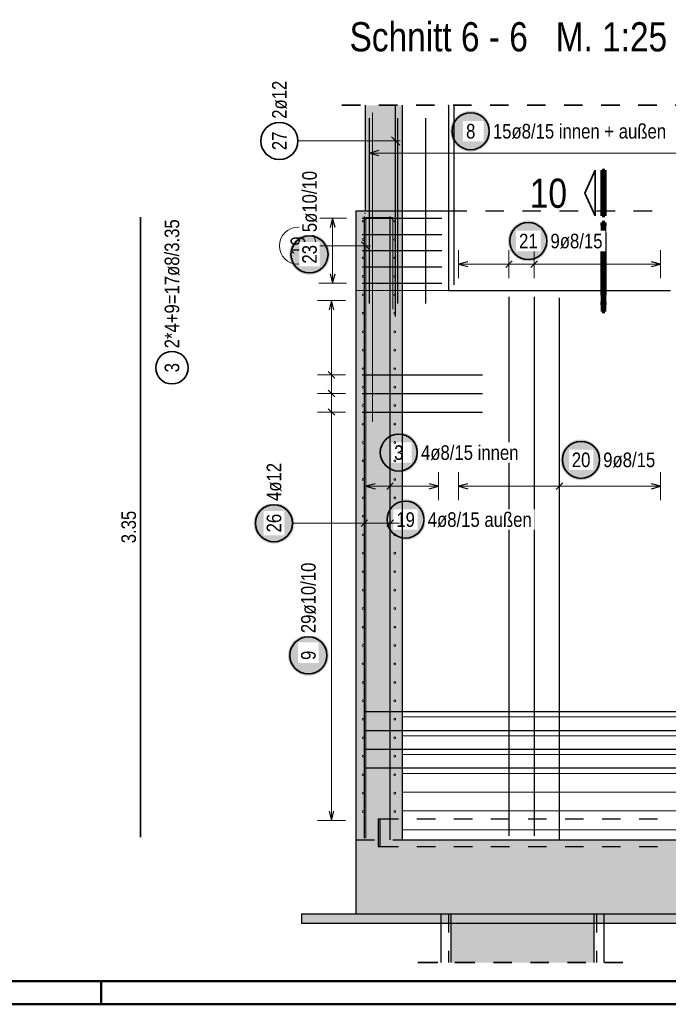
# Model space of a CAD drawing. Header units: millimetres. Extents: x -4 to 30.7, y -2.9 to 30.7.
# Tile 21 of 39: x 10.3 to 13.8, y 0 to 5.3. Entities that reach past the tile are written whole.
import ezdxf

# ---------------------------------------------------------------- set-up
doc = ezdxf.new("R2010")
doc.units = ezdxf.units.MM
doc.linetypes.add('HIDDEN', pattern=[0.375, 0.25, -0.125])
for name, color, linetype, lineweight in [('Achsen', 7, 'Continuous', 20), ('Geschnittene Kanten', 7, 'Continuous', 20), ('nplo Bewehrung', 7, 'Continuous', 20), ('Schraffuren', 7, 'Continuous', 20)]:
    doc.layers.add(name, color=color, linetype=linetype, lineweight=lineweight)
doc.styles.add('Arial Narrow', font='ARIALN.TTF')
doc.linetypes.add('STRAKON_Linetype_13', pattern='A,15,[130,ltypeshp.shx,S=1.875,R=-30,X=0,Y=0],-1.875,[130,ltypeshp.shx,S=1.875,R=-30,X=0,Y=0]', length=16.875)

msp = doc.modelspace()

# ---------------------------------------------------------------- hatches: boundary and pattern name
at = {"lineweight": 25, "true_color": 0xffffff}
for points in [[(12.830328, 4.718309), (12.830261, 4.722148), (12.83006, 4.725982), (12.829725, 4.729807), (12.829257, 4.733618), (12.828657, 4.73741), (12.827924, 4.741179), (12.82706, 4.744921), (12.826067, 4.748629), (12.824944, 4.752301), (12.823694, 4.755931), (12.822318, 4.759516), (12.820818, 4.76305), (12.819195, 4.76653), (12.817452, 4.769951), (12.815591, 4.773309), (12.813613, 4.7766), (12.811522, 4.77982), (12.80932, 4.782966), (12.807009, 4.786032), (12.804593, 4.789016), (12.802074, 4.791914), (12.799455, 4.794722), (12.79674, 4.797437), (12.793932, 4.800055), (12.791034, 4.802574), (12.788051, 4.80499), (12.784984, 4.807301), (12.781839, 4.809503), (12.778619, 4.811594), (12.775328, 4.813572), (12.77197, 4.815433), (12.768549, 4.817176), (12.765069, 4.818799), (12.761535, 4.820299), (12.75795, 4.821675), (12.75432, 4.822925), (12.750648, 4.824048), (12.746939, 4.825042), (12.743198, 4.825905), (12.739429, 4.826638), (12.735637, 4.827239), (12.731826, 4.827707), (12.728001, 4.828041), (12.724167, 4.828242), (12.720328, 4.828309), (12.716489, 4.828242), (12.712655, 4.828041), (12.70883, 4.827707), (12.705019, 4.827239), (12.701227, 4.826638), (12.697458, 4.825905), (12.693716, 4.825042), (12.690008, 4.824048), (12.686336, 4.822925), (12.682706, 4.821675), (12.679121, 4.820299), (12.675587, 4.818799), (12.672107, 4.817176), (12.668686, 4.815433), (12.665328, 4.813572), (12.662037, 4.811594), (12.658817, 4.809503), (12.655671, 4.807301), (12.652605, 4.80499), (12.649621, 4.802574), (12.646723, 4.800055), (12.643915, 4.797437), (12.6412, 4.794722), (12.638582, 4.791914), (12.636063, 4.789016), (12.633647, 4.786032), (12.631336, 4.782966), (12.629134, 4.77982), (12.627043, 4.7766), (12.625065, 4.773309), (12.623204, 4.769951), (12.62146, 4.76653), (12.619838, 4.76305), (12.618338, 4.759516), (12.616962, 4.755931), (12.615712, 4.752301), (12.614589, 4.748629), (12.613595, 4.744921), (12.612732, 4.741179), (12.611999, 4.73741), (12.611398, 4.733618), (12.61093, 4.729807), (12.610596, 4.725982), (12.610395, 4.722148), (12.610328, 4.718309), (12.610395, 4.71447), (12.610596, 4.710636), (12.61093, 4.706811), (12.611398, 4.703), (12.611999, 4.699208), (12.612732, 4.695439), (12.613595, 4.691698), (12.614589, 4.687989), (12.615712, 4.684317), (12.616962, 4.680687), (12.618338, 4.677102), (12.619838, 4.673568), (12.62146, 4.670088), (12.623204, 4.666667), (12.625065, 4.663309), (12.627043, 4.660018), (12.629134, 4.656798), (12.631336, 4.653653), (12.633647, 4.650586), (12.636063, 4.647603), (12.638582, 4.644705), (12.6412, 4.641897), (12.643915, 4.639182), (12.646723, 4.636563), (12.649621, 4.634044), (12.652605, 4.631628), (12.655671, 4.629317), (12.658817, 4.627115), (12.662037, 4.625024), (12.665328, 4.623046), (12.668686, 4.621185), (12.672107, 4.619442), (12.675587, 4.617819), (12.679121, 4.616319), (12.682706, 4.614943), (12.686336, 4.613693), (12.690008, 4.61257), (12.693716, 4.611577), (12.697458, 4.610713), (12.701227, 4.60998), (12.705019, 4.60938), (12.70883, 4.608912), (12.712655, 4.608577), (12.716489, 4.608376), (12.720328, 4.608309), (12.724167, 4.608376), (12.728001, 4.608577), (12.731826, 4.608912), (12.735637, 4.60938), (12.739429, 4.60998), (12.743198, 4.610713), (12.746939, 4.611577), (12.750648, 4.61257), (12.75432, 4.613693), (12.75795, 4.614943), (12.761535, 4.616319), (12.765069, 4.617819), (12.768549, 4.619442), (12.77197, 4.621185), (12.775328, 4.623046), (12.778619, 4.625024), (12.781839, 4.627115), (12.784984, 4.629317), (12.788051, 4.631628), (12.791034, 4.634044), (12.793932, 4.636563), (12.79674, 4.639182), (12.799455, 4.641897), (12.802074, 4.644705), (12.804593, 4.647603), (12.807009, 4.650586), (12.80932, 4.653653), (12.811522, 4.656798), (12.813613, 4.660018), (12.815591, 4.663309), (12.817452, 4.666667), (12.819195, 4.670088), (12.820818, 4.673568), (12.822318, 4.677102), (12.823694, 4.680687), (12.824944, 4.684317), (12.826067, 4.687989), (12.82706, 4.691698), (12.827924, 4.695439), (12.828657, 4.699208), (12.829257, 4.703), (12.829725, 4.706811), (12.83006, 4.710636)], [(13.1413, 4.125), (13.141233, 4.128839), (13.141032, 4.132673), (13.140697, 4.136498), (13.140229, 4.140309), (13.139628, 4.144101), (13.138896, 4.14787), (13.138032, 4.151611), (13.137038, 4.15532), (13.135916, 4.158992), (13.134666, 4.162622), (13.13329, 4.166207), (13.13179, 4.169741), (13.130167, 4.173221), (13.128424, 4.176642), (13.126562, 4.18), (13.124585, 4.183291), (13.122494, 4.186511), (13.120291, 4.189656), (13.117981, 4.192723), (13.115565, 4.195707), (13.113046, 4.198604), (13.110427, 4.201412), (13.107712, 4.204127), (13.104904, 4.206746), (13.102006, 4.209265), (13.099022, 4.211681), (13.095956, 4.213992), (13.092811, 4.216194), (13.089591, 4.218285), (13.0863, 4.220263), (13.082941, 4.222124), (13.07952, 4.223867), (13.076041, 4.22549), (13.072506, 4.22699), (13.068922, 4.228366), (13.065291, 4.229616), (13.06162, 4.230739), (13.057911, 4.231733), (13.05417, 4.232596), (13.050401, 4.233329), (13.046609, 4.233929), (13.042798, 4.234397), (13.038973, 4.234732), (13.035139, 4.234933), (13.0313, 4.235), (13.027461, 4.234933), (13.023626, 4.234732), (13.019801, 4.234397), (13.015991, 4.233929), (13.012198, 4.233329), (13.008429, 4.232596), (13.004688, 4.231733), (13.00098, 4.230739), (12.997308, 4.229616), (12.993677, 4.228366), (12.990093, 4.22699), (12.986559, 4.22549), (12.983079, 4.223867), (12.979658, 4.222124), (12.9763, 4.220263), (12.973008, 4.218285), (12.969788, 4.216194), (12.966643, 4.213992), (12.963577, 4.211681), (12.960593, 4.209265), (12.957695, 4.206746), (12.954887, 4.204127), (12.952172, 4.201412), (12.949554, 4.198604), (12.947035, 4.195707), (12.944618, 4.192723), (12.942308, 4.189656), (12.940105, 4.186511), (12.938014, 4.183291), (12.936037, 4.18), (12.934175, 4.176642), (12.932432, 4.173221), (12.93081, 4.169741), (12.929309, 4.166207), (12.927933, 4.162622), (12.926683, 4.158992), (12.925561, 4.15532), (12.924567, 4.151611), (12.923703, 4.14787), (12.922971, 4.144101), (12.92237, 4.140309), (12.921902, 4.136498), (12.921568, 4.132673), (12.921367, 4.128839), (12.9213, 4.125), (12.921367, 4.121161), (12.921568, 4.117327), (12.921902, 4.113502), (12.92237, 4.109691), (12.922971, 4.105899), (12.923703, 4.10213), (12.924567, 4.098389), (12.925561, 4.09468), (12.926683, 4.091008), (12.927933, 4.087378), (12.929309, 4.083793), (12.93081, 4.080259), (12.932432, 4.076779), (12.934175, 4.073358), (12.936037, 4.07), (12.938014, 4.066709), (12.940105, 4.063489), (12.942308, 4.060344), (12.944618, 4.057277), (12.947035, 4.054293), (12.949554, 4.051396), (12.952172, 4.048588), (12.954887, 4.045873), (12.957695, 4.043254), (12.960593, 4.040735), (12.963577, 4.038319), (12.966643, 4.036008), (12.969788, 4.033806), (12.973008, 4.031715), (12.9763, 4.029737), (12.979658, 4.027876), (12.983079, 4.026133), (12.986559, 4.02451), (12.990093, 4.02301), (12.993677, 4.021634), (12.997308, 4.020384), (13.00098, 4.019261), (13.004688, 4.018267), (13.008429, 4.017404), (13.012198, 4.016671), (13.015991, 4.016071), (13.019801, 4.015603), (13.023626, 4.015268), (13.027461, 4.015067), (13.0313, 4.015), (13.035139, 4.015067), (13.038973, 4.015268), (13.042798, 4.015603), (13.046609, 4.016071), (13.050401, 4.016671), (13.05417, 4.017404), (13.057911, 4.018267), (13.06162, 4.019261), (13.065291, 4.020384), (13.068922, 4.021634), (13.072506, 4.02301), (13.076041, 4.02451), (13.07952, 4.026133), (13.082941, 4.027876), (13.0863, 4.029737), (13.089591, 4.031715), (13.092811, 4.033806), (13.095956, 4.036008), (13.099022, 4.038319), (13.102006, 4.040735), (13.104904, 4.043254), (13.107712, 4.045873), (13.110427, 4.048588), (13.113046, 4.051396), (13.115565, 4.054293), (13.117981, 4.057277), (13.120291, 4.060344), (13.122494, 4.063489), (13.124585, 4.066709), (13.126562, 4.07), (13.128424, 4.073358), (13.130167, 4.076779), (13.13179, 4.080259), (13.13329, 4.083793), (13.134666, 4.087378), (13.135916, 4.091008), (13.137038, 4.09468), (13.138032, 4.098389), (13.138896, 4.10213), (13.139628, 4.105899), (13.140229, 4.109691), (13.140697, 4.113502), (13.141032, 4.117327)], [(11.96, 4.052748), (11.959933, 4.056587), (11.959732, 4.060421), (11.959397, 4.064246), (11.958929, 4.068057), (11.958329, 4.071849), (11.957596, 4.075618), (11.956733, 4.079359), (11.955739, 4.083068), (11.954616, 4.08674), (11.953366, 4.09037), (11.95199, 4.093955), (11.95049, 4.097489), (11.948867, 4.100969), (11.947124, 4.10439), (11.945263, 4.107748), (11.943285, 4.111039), (11.941194, 4.114259), (11.938992, 4.117404), (11.936681, 4.120471), (11.934265, 4.123455), (11.931746, 4.126352), (11.929127, 4.12916), (11.926412, 4.131875), (11.923604, 4.134494), (11.920707, 4.137013), (11.917723, 4.139429), (11.914656, 4.14174), (11.911511, 4.143942), (11.908291, 4.146033), (11.905, 4.148011), (11.901642, 4.149872), (11.898221, 4.151615), (11.894741, 4.153238), (11.891207, 4.154738), (11.887622, 4.156114), (11.883992, 4.157364), (11.88032, 4.158487), (11.876611, 4.159481), (11.87287, 4.160344), (11.869101, 4.161077), (11.865309, 4.161677), (11.861498, 4.162145), (11.857673, 4.16248), (11.853839, 4.162681), (11.85, 4.162748), (11.846161, 4.162681), (11.842327, 4.16248), (11.838502, 4.162145), (11.834691, 4.161677), (11.830899, 4.161077), (11.82713, 4.160344), (11.823389, 4.159481), (11.81968, 4.158487), (11.816008, 4.157364), (11.812378, 4.156114), (11.808793, 4.154738), (11.805259, 4.153238), (11.801779, 4.151615), (11.798358, 4.149872), (11.795, 4.148011), (11.791709, 4.146033), (11.788489, 4.143942), (11.785344, 4.14174), (11.782277, 4.139429), (11.779293, 4.137013), (11.776396, 4.134494), (11.773588, 4.131875), (11.770873, 4.12916), (11.768254, 4.126352), (11.765735, 4.123455), (11.763319, 4.120471), (11.761008, 4.117404), (11.758806, 4.114259), (11.756715, 4.111039), (11.754737, 4.107748), (11.752876, 4.10439), (11.751133, 4.100969), (11.74951, 4.097489), (11.74801, 4.093955), (11.746634, 4.09037), (11.745384, 4.08674), (11.744261, 4.083068), (11.743267, 4.079359), (11.742404, 4.075618), (11.741671, 4.071849), (11.741071, 4.068057), (11.740603, 4.064246), (11.740268, 4.060421), (11.740067, 4.056587), (11.74, 4.052748), (11.740067, 4.048909), (11.740268, 4.045075), (11.740603, 4.04125), (11.741071, 4.037439), (11.741671, 4.033647), (11.742404, 4.029878), (11.743267, 4.026137), (11.744261, 4.022428), (11.745384, 4.018756), (11.746634, 4.015126), (11.74801, 4.011541), (11.74951, 4.008007), (11.751133, 4.004527), (11.752876, 4.001106), (11.754737, 3.997748), (11.756715, 3.994457), (11.758806, 3.991237), (11.761008, 3.988092), (11.763319, 3.985025), (11.765735, 3.982041), (11.768254, 3.979144), (11.770873, 3.976336), (11.773588, 3.973621), (11.776396, 3.971002), (11.779293, 3.968483), (11.782277, 3.966067), (11.785344, 3.963756), (11.788489, 3.961554), (11.791709, 3.959463), (11.795, 3.957485), (11.798358, 3.955624), (11.801779, 3.953881), (11.805259, 3.952258), (11.808793, 3.950758), (11.812378, 3.949382), (11.816008, 3.948132), (11.81968, 3.947009), (11.823389, 3.946015), (11.82713, 3.945152), (11.830899, 3.944419), (11.834691, 3.943819), (11.838502, 3.943351), (11.842327, 3.943016), (11.846161, 3.942815), (11.85, 3.942748), (11.853839, 3.942815), (11.857673, 3.943016), (11.861498, 3.943351), (11.865309, 3.943819), (11.869101, 3.944419), (11.87287, 3.945152), (11.876611, 3.946015), (11.88032, 3.947009), (11.883992, 3.948132), (11.887622, 3.949382), (11.891207, 3.950758), (11.894741, 3.952258), (11.898221, 3.953881), (11.901642, 3.955624), (11.905, 3.957485), (11.908291, 3.959463), (11.911511, 3.961554), (11.914656, 3.963756), (11.917723, 3.966067), (11.920707, 3.968483), (11.923604, 3.971002), (11.926412, 3.973621), (11.929127, 3.976336), (11.931746, 3.979144), (11.934265, 3.982041), (11.936681, 3.985025), (11.938992, 3.988092), (11.941194, 3.991237), (11.943285, 3.994457), (11.945263, 3.997748), (11.947124, 4.001106), (11.948867, 4.004527), (11.95049, 4.008007), (11.95199, 4.011541), (11.953366, 4.015126), (11.954616, 4.018756), (11.955739, 4.022428), (11.956733, 4.026137), (11.957596, 4.029878), (11.958329, 4.033647), (11.958929, 4.037439), (11.959397, 4.04125), (11.959732, 4.045075)], [(12.441999, 2.981687), (12.441932, 2.985526), (12.441731, 2.989361), (12.441397, 2.993186), (12.440929, 2.996996), (12.440328, 3.000789), (12.439595, 3.004558), (12.438732, 3.008299), (12.437738, 3.012008), (12.436615, 3.015679), (12.435365, 3.01931), (12.433989, 3.022894), (12.432489, 3.026428), (12.430866, 3.029908), (12.429123, 3.033329), (12.427262, 3.036687), (12.425284, 3.039979), (12.423193, 3.043199), (12.420991, 3.046344), (12.41868, 3.04941), (12.416264, 3.052394), (12.413745, 3.055292), (12.411127, 3.0581), (12.408412, 3.060815), (12.405604, 3.063433), (12.402706, 3.065952), (12.399722, 3.068369), (12.396656, 3.070679), (12.39351, 3.072882), (12.39029, 3.074973), (12.386999, 3.07695), (12.383641, 3.078812), (12.38022, 3.080555), (12.37674, 3.082177), (12.373206, 3.083678), (12.369621, 3.085054), (12.365991, 3.086304), (12.362319, 3.087426), (12.358611, 3.08842), (12.354869, 3.089284), (12.3511, 3.090016), (12.347308, 3.090617), (12.343497, 3.091085), (12.339672, 3.091419), (12.335838, 3.09162), (12.331999, 3.091687), (12.32816, 3.09162), (12.324326, 3.091419), (12.320501, 3.091085), (12.31669, 3.090617), (12.312898, 3.090016), (12.309129, 3.089284), (12.305388, 3.08842), (12.301679, 3.087426), (12.298007, 3.086304), (12.294377, 3.085054), (12.290792, 3.083678), (12.287258, 3.082177), (12.283778, 3.080555), (12.280357, 3.078812), (12.276999, 3.07695), (12.273708, 3.074973), (12.270488, 3.072882), (12.267343, 3.070679), (12.264276, 3.068369), (12.261293, 3.065952), (12.258395, 3.063433), (12.255587, 3.060815), (12.252872, 3.0581), (12.250253, 3.055292), (12.247734, 3.052394), (12.245318, 3.04941), (12.243007, 3.046344), (12.240805, 3.043199), (12.238714, 3.039979), (12.236736, 3.036687), (12.234875, 3.033329), (12.233132, 3.029908), (12.231509, 3.026428), (12.230009, 3.022894), (12.228633, 3.01931), (12.227383, 3.015679), (12.22626, 3.012008), (12.225267, 3.008299), (12.224403, 3.004558), (12.22367, 3.000789), (12.22307, 2.996996), (12.222602, 2.993186), (12.222267, 2.989361), (12.222066, 2.985526), (12.221999, 2.981687), (12.222066, 2.977848), (12.222267, 2.974014), (12.222602, 2.970189), (12.22307, 2.966378), (12.22367, 2.962586), (12.224403, 2.958817), (12.225267, 2.955076), (12.22626, 2.951367), (12.227383, 2.947696), (12.228633, 2.944065), (12.230009, 2.940481), (12.231509, 2.936946), (12.233132, 2.933467), (12.234875, 2.930046), (12.236736, 2.926687), (12.238714, 2.923396), (12.240805, 2.920176), (12.243007, 2.917031), (12.245318, 2.913965), (12.247734, 2.910981), (12.250253, 2.908083), (12.252872, 2.905275), (12.255587, 2.90256), (12.258395, 2.899941), (12.261293, 2.897423), (12.264276, 2.895006), (12.267343, 2.892696), (12.270488, 2.890493), (12.273708, 2.888402), (12.276999, 2.886425), (12.280357, 2.884563), (12.283778, 2.88282), (12.287258, 2.881197), (12.290792, 2.879697), (12.294377, 2.878321), (12.298007, 2.877071), (12.301679, 2.875949), (12.305388, 2.874955), (12.309129, 2.874091), (12.312898, 2.873359), (12.31669, 2.872758), (12.320501, 2.87229), (12.324326, 2.871955), (12.32816, 2.871754), (12.331999, 2.871687), (12.335838, 2.871754), (12.339672, 2.871955), (12.343497, 2.87229), (12.347308, 2.872758), (12.3511, 2.873359), (12.354869, 2.874091), (12.358611, 2.874955), (12.362319, 2.875949), (12.365991, 2.877071), (12.369621, 2.878321), (12.373206, 2.879697), (12.37674, 2.881197), (12.38022, 2.88282), (12.383641, 2.884563), (12.386999, 2.886425), (12.39029, 2.888402), (12.39351, 2.890493), (12.396656, 2.892696), (12.399722, 2.895006), (12.402706, 2.897423), (12.405604, 2.899941), (12.408412, 2.90256), (12.411127, 2.905275), (12.413745, 2.908083), (12.416264, 2.910981), (12.41868, 2.913965), (12.420991, 2.917031), (12.423193, 2.920176), (12.425284, 2.923396), (12.427262, 2.926687), (12.429123, 2.930046), (12.430866, 2.933467), (12.432489, 2.936946), (12.433989, 2.940481), (12.435365, 2.944065), (12.436615, 2.947696), (12.437738, 2.951367), (12.438732, 2.955076), (12.439595, 2.958817), (12.440328, 2.962586), (12.440929, 2.966378), (12.441397, 2.970189), (12.441731, 2.974014)], [(13.426047, 2.942338), (13.42598, 2.946177), (13.425779, 2.950012), (13.425444, 2.953837), (13.424976, 2.957647), (13.424376, 2.96144), (13.423643, 2.965209), (13.422779, 2.96895), (13.421785, 2.972658), (13.420663, 2.97633), (13.419413, 2.979961), (13.418037, 2.983545), (13.416537, 2.987079), (13.414914, 2.990559), (13.413171, 2.99398), (13.411309, 2.997338), (13.409332, 3.000629), (13.407241, 3.00385), (13.405039, 3.006995), (13.402728, 3.010061), (13.400312, 3.013045), (13.397793, 3.015943), (13.395174, 3.018751), (13.392459, 3.021466), (13.389651, 3.024084), (13.386753, 3.026603), (13.383769, 3.02902), (13.380703, 3.03133), (13.377558, 3.033533), (13.374338, 3.035624), (13.371047, 3.037601), (13.367689, 3.039463), (13.364267, 3.041206), (13.360788, 3.042828), (13.357253, 3.044329), (13.353669, 3.045705), (13.350039, 3.046955), (13.346367, 3.048077), (13.342658, 3.049071), (13.338917, 3.049935), (13.335148, 3.050667), (13.331356, 3.051268), (13.327545, 3.051736), (13.32372, 3.05207), (13.319886, 3.052271), (13.316047, 3.052338), (13.312208, 3.052271), (13.308373, 3.05207), (13.304549, 3.051736), (13.300738, 3.051268), (13.296945, 3.050667), (13.293176, 3.049935), (13.289435, 3.049071), (13.285727, 3.048077), (13.282055, 3.046955), (13.278424, 3.045705), (13.27484, 3.044329), (13.271306, 3.042828), (13.267826, 3.041206), (13.264405, 3.039463), (13.261047, 3.037601), (13.257756, 3.035624), (13.254535, 3.033533), (13.25139, 3.03133), (13.248324, 3.02902), (13.24534, 3.026603), (13.242442, 3.024084), (13.239634, 3.021466), (13.236919, 3.018751), (13.234301, 3.015943), (13.231782, 3.013045), (13.229365, 3.010061), (13.227055, 3.006995), (13.224853, 3.00385), (13.222761, 3.000629), (13.220784, 2.997338), (13.218922, 2.99398), (13.217179, 2.990559), (13.215557, 2.987079), (13.214056, 2.983545), (13.21268, 2.979961), (13.21143, 2.97633), (13.210308, 2.972658), (13.209314, 2.96895), (13.20845, 2.965209), (13.207718, 2.96144), (13.207117, 2.957647), (13.206649, 2.953837), (13.206315, 2.950012), (13.206114, 2.946177), (13.206047, 2.942338), (13.206114, 2.938499), (13.206315, 2.934665), (13.206649, 2.93084), (13.207117, 2.927029), (13.207718, 2.923237), (13.20845, 2.919468), (13.209314, 2.915727), (13.210308, 2.912018), (13.21143, 2.908347), (13.21268, 2.904716), (13.214056, 2.901132), (13.215557, 2.897597), (13.217179, 2.894118), (13.218922, 2.890697), (13.220784, 2.887338), (13.222761, 2.884047), (13.224853, 2.880827), (13.227055, 2.877682), (13.229365, 2.874616), (13.231782, 2.871632), (13.234301, 2.868734), (13.236919, 2.865926), (13.239634, 2.863211), (13.242442, 2.860592), (13.24534, 2.858073), (13.248324, 2.855657), (13.25139, 2.853347), (13.254535, 2.851144), (13.257756, 2.849053), (13.261047, 2.847076), (13.264405, 2.845214), (13.267826, 2.843471), (13.271306, 2.841848), (13.27484, 2.840348), (13.278424, 2.838972), (13.282055, 2.837722), (13.285727, 2.8366), (13.289435, 2.835606), (13.293176, 2.834742), (13.296945, 2.83401), (13.300738, 2.833409), (13.304549, 2.832941), (13.308373, 2.832606), (13.312208, 2.832405), (13.316047, 2.832338), (13.319886, 2.832405), (13.32372, 2.832606), (13.327545, 2.832941), (13.331356, 2.833409), (13.335148, 2.83401), (13.338917, 2.834742), (13.342658, 2.835606), (13.346367, 2.8366), (13.350039, 2.837722), (13.353669, 2.838972), (13.357253, 2.840348), (13.360788, 2.841848), (13.364267, 2.843471), (13.367689, 2.845214), (13.371047, 2.847076), (13.374338, 2.849053), (13.377558, 2.851144), (13.380703, 2.853347), (13.383769, 2.855657), (13.386753, 2.858073), (13.389651, 2.860592), (13.392459, 2.863211), (13.395174, 2.865926), (13.397793, 2.868734), (13.400312, 2.871632), (13.402728, 2.874616), (13.405039, 2.877682), (13.407241, 2.880827), (13.409332, 2.884047), (13.411309, 2.887338), (13.413171, 2.890697), (13.414914, 2.894118), (13.416537, 2.897597), (13.418037, 2.901132), (13.419413, 2.904716), (13.420663, 2.908347), (13.421785, 2.912018), (13.422779, 2.915727), (13.423643, 2.919468), (13.424376, 2.923237), (13.424976, 2.927029), (13.425444, 2.93084), (13.425779, 2.934665)], [(11.768047, 2.6), (11.76798, 2.603839), (11.767779, 2.607673), (11.767445, 2.611498), (11.766977, 2.615309), (11.766376, 2.619101), (11.765643, 2.62287), (11.76478, 2.626611), (11.763786, 2.63032), (11.762663, 2.633992), (11.761413, 2.637622), (11.760037, 2.641207), (11.758537, 2.644741), (11.756914, 2.648221), (11.755171, 2.651642), (11.75331, 2.655), (11.751332, 2.658291), (11.749241, 2.661511), (11.747039, 2.664656), (11.744728, 2.667723), (11.742312, 2.670707), (11.739793, 2.673604), (11.737174, 2.676412), (11.73446, 2.679127), (11.731651, 2.681746), (11.728754, 2.684265), (11.72577, 2.686681), (11.722703, 2.688992), (11.719558, 2.691194), (11.716338, 2.693285), (11.713047, 2.695263), (11.709689, 2.697124), (11.706268, 2.698867), (11.702788, 2.70049), (11.699254, 2.70199), (11.695669, 2.703366), (11.692039, 2.704616), (11.688367, 2.705739), (11.684659, 2.706733), (11.680917, 2.707596), (11.677148, 2.708329), (11.673356, 2.708929), (11.669545, 2.709397), (11.66572, 2.709732), (11.661886, 2.709933), (11.658047, 2.71), (11.654208, 2.709933), (11.650374, 2.709732), (11.646549, 2.709397), (11.642738, 2.708929), (11.638946, 2.708329), (11.635177, 2.707596), (11.631436, 2.706733), (11.627727, 2.705739), (11.624055, 2.704616), (11.620425, 2.703366), (11.61684, 2.70199), (11.613306, 2.70049), (11.609826, 2.698867), (11.606405, 2.697124), (11.603047, 2.695263), (11.599756, 2.693285), (11.596536, 2.691194), (11.593391, 2.688992), (11.590324, 2.686681), (11.58734, 2.684265), (11.584443, 2.681746), (11.581635, 2.679127), (11.57892, 2.676412), (11.576301, 2.673604), (11.573782, 2.670707), (11.571366, 2.667723), (11.569055, 2.664656), (11.566853, 2.661511), (11.564762, 2.658291), (11.562784, 2.655), (11.560923, 2.651642), (11.55918, 2.648221), (11.557557, 2.644741), (11.556057, 2.641207), (11.554681, 2.637622), (11.553431, 2.633992), (11.552308, 2.63032), (11.551315, 2.626611), (11.550451, 2.62287), (11.549718, 2.619101), (11.549118, 2.615309), (11.54865, 2.611498), (11.548315, 2.607673), (11.548114, 2.603839), (11.548047, 2.6), (11.548114, 2.596161), (11.548315, 2.592327), (11.54865, 2.588502), (11.549118, 2.584691), (11.549718, 2.580899), (11.550451, 2.57713), (11.551315, 2.573389), (11.552308, 2.56968), (11.553431, 2.566008), (11.554681, 2.562378), (11.556057, 2.558793), (11.557557, 2.555259), (11.55918, 2.551779), (11.560923, 2.548358), (11.562784, 2.545), (11.564762, 2.541709), (11.566853, 2.538489), (11.569055, 2.535344), (11.571366, 2.532277), (11.573782, 2.529293), (11.576301, 2.526396), (11.57892, 2.523588), (11.581635, 2.520873), (11.584443, 2.518254), (11.58734, 2.515735), (11.590324, 2.513319), (11.593391, 2.511008), (11.596536, 2.508806), (11.599756, 2.506715), (11.603047, 2.504737), (11.606405, 2.502876), (11.609826, 2.501133), (11.613306, 2.49951), (11.61684, 2.49801), (11.620425, 2.496634), (11.624055, 2.495384), (11.627727, 2.494261), (11.631436, 2.493267), (11.635177, 2.492404), (11.638946, 2.491671), (11.642738, 2.491071), (11.646549, 2.490603), (11.650374, 2.490268), (11.654208, 2.490067), (11.658047, 2.49), (11.661886, 2.490067), (11.66572, 2.490268), (11.669545, 2.490603), (11.673356, 2.491071), (11.677148, 2.491671), (11.680917, 2.492404), (11.684659, 2.493267), (11.688367, 2.494261), (11.692039, 2.495384), (11.695669, 2.496634), (11.699254, 2.49801), (11.702788, 2.49951), (11.706268, 2.501133), (11.709689, 2.502876), (11.713047, 2.504737), (11.716338, 2.506715), (11.719558, 2.508806), (11.722703, 2.511008), (11.72577, 2.513319), (11.728754, 2.515735), (11.731651, 2.518254), (11.73446, 2.520873), (11.737174, 2.523588), (11.739793, 2.526396), (11.742312, 2.529293), (11.744728, 2.532277), (11.747039, 2.535344), (11.749241, 2.538489), (11.751332, 2.541709), (11.75331, 2.545), (11.755171, 2.548358), (11.756914, 2.551779), (11.758537, 2.555259), (11.760037, 2.558793), (11.761413, 2.562378), (11.762663, 2.566008), (11.763786, 2.56968), (11.76478, 2.573389), (11.765643, 2.57713), (11.766376, 2.580899), (11.766977, 2.584691), (11.767445, 2.588502), (11.767779, 2.592327)], [(11.953832, 1.885749), (11.953765, 1.889588), (11.953564, 1.893422), (11.953229, 1.897247), (11.952761, 1.901058), (11.952161, 1.904851), (11.951428, 1.90862), (11.950565, 1.912361), (11.949571, 1.916069), (11.948448, 1.919741), (11.947198, 1.923371), (11.945822, 1.926956), (11.944322, 1.93049), (11.942699, 1.93397), (11.940956, 1.937391), (11.939095, 1.940749), (11.937117, 1.94404), (11.935026, 1.94726), (11.932824, 1.950406), (11.930513, 1.953472), (11.928097, 1.956456), (11.925578, 1.959354), (11.922959, 1.962162), (11.920244, 1.964877), (11.917436, 1.967495), (11.914539, 1.970014), (11.911555, 1.97243), (11.908488, 1.974741), (11.905343, 1.976943), (11.902123, 1.979035), (11.898832, 1.981012), (11.895474, 1.982873), (11.892053, 1.984617), (11.888573, 1.986239), (11.885039, 1.987739), (11.881454, 1.989115), (11.877824, 1.990365), (11.874152, 1.991488), (11.870443, 1.992482), (11.866702, 1.993345), (11.862933, 1.994078), (11.859141, 1.994679), (11.85533, 1.995147), (11.851505, 1.995481), (11.847671, 1.995682), (11.843832, 1.995749), (11.839993, 1.995682), (11.836159, 1.995481), (11.832334, 1.995147), (11.828523, 1.994679), (11.824731, 1.994078), (11.820962, 1.993345), (11.817221, 1.992482), (11.813512, 1.991488), (11.80984, 1.990365), (11.80621, 1.989115), (11.802625, 1.987739), (11.799091, 1.986239), (11.795611, 1.984617), (11.79219, 1.982873), (11.788832, 1.981012), (11.785541, 1.979035), (11.782321, 1.976943), (11.779176, 1.974741), (11.776109, 1.97243), (11.773125, 1.970014), (11.770228, 1.967495), (11.76742, 1.964877), (11.764705, 1.962162), (11.762086, 1.959354), (11.759567, 1.956456), (11.757151, 1.953472), (11.75484, 1.950406), (11.752638, 1.94726), (11.750547, 1.94404), (11.748569, 1.940749), (11.746708, 1.937391), (11.744965, 1.93397), (11.743342, 1.93049), (11.741842, 1.926956), (11.740466, 1.923371), (11.739216, 1.919741), (11.738093, 1.916069), (11.737099, 1.912361), (11.736236, 1.90862), (11.735503, 1.904851), (11.734902, 1.901058), (11.734435, 1.897247), (11.7341, 1.893422), (11.733899, 1.889588), (11.733832, 1.885749), (11.733899, 1.88191), (11.7341, 1.878076), (11.734435, 1.874251), (11.734902, 1.87044), (11.735503, 1.866648), (11.736236, 1.862879), (11.737099, 1.859138), (11.738093, 1.855429), (11.739216, 1.851757), (11.740466, 1.848127), (11.741842, 1.844543), (11.743342, 1.841008), (11.744965, 1.837528), (11.746708, 1.834107), (11.748569, 1.830749), (11.750547, 1.827458), (11.752638, 1.824238), (11.75484, 1.821093), (11.757151, 1.818026), (11.759567, 1.815043), (11.762086, 1.812145), (11.764705, 1.809337), (11.76742, 1.806622), (11.770228, 1.804003), (11.773125, 1.801484), (11.776109, 1.799068), (11.779176, 1.796757), (11.782321, 1.794555), (11.785541, 1.792464), (11.788832, 1.790486), (11.79219, 1.788625), (11.795611, 1.786882), (11.799091, 1.785259), (11.802625, 1.783759), (11.80621, 1.782383), (11.80984, 1.781133), (11.813512, 1.78001), (11.817221, 1.779017), (11.820962, 1.778153), (11.824731, 1.77742), (11.828523, 1.77682), (11.832334, 1.776352), (11.836159, 1.776017), (11.839993, 1.775816), (11.843832, 1.775749), (11.847671, 1.775816), (11.851505, 1.776017), (11.85533, 1.776352), (11.859141, 1.77682), (11.862933, 1.77742), (11.866702, 1.778153), (11.870443, 1.779017), (11.874152, 1.78001), (11.877824, 1.781133), (11.881454, 1.782383), (11.885039, 1.783759), (11.888573, 1.785259), (11.892053, 1.786882), (11.895474, 1.788625), (11.898832, 1.790486), (11.902123, 1.792464), (11.905343, 1.794555), (11.908488, 1.796757), (11.911555, 1.799068), (11.914539, 1.801484), (11.917436, 1.804003), (11.920244, 1.806622), (11.922959, 1.809337), (11.925578, 1.812145), (11.928097, 1.815043), (11.930513, 1.818026), (11.932824, 1.821093), (11.935026, 1.824238), (11.937117, 1.827458), (11.939095, 1.830749), (11.940956, 1.834107), (11.942699, 1.837528), (11.944322, 1.841008), (11.945822, 1.844543), (11.947198, 1.848127), (11.948448, 1.851757), (11.949571, 1.855429), (11.950565, 1.859138), (11.951428, 1.862879), (11.952161, 1.866648), (11.952761, 1.87044), (11.953229, 1.874251), (11.953564, 1.878076)]]:
    msp.add_hatch(color=7, dxfattribs=at).paths.add_polyline_path(points)
at = {"lineweight": 25, "true_color": 0xcef2bf}
for points in [[(12.35008, 0.888135), (12.35008, 4.288135), (12.10008, 4.288135), (12.10008, 0.888135)], [(12.100079, 0.488135), (16.975084, 0.488135), (16.975084, 0.888135), (12.10008, 0.888135)]]:
    msp.add_hatch(color=254, dxfattribs=at).paths.add_polyline_path(points)
at = {"lineweight": 0, "true_color": 0xffffff}
msp.add_hatch(color=7, dxfattribs=at).paths.add_polyline_path([(12.478469, 2.619458), (12.478402, 2.623297), (12.478201, 2.627132), (12.477866, 2.630957), (12.477398, 2.634768), (12.476798, 2.63856), (12.476065, 2.642329), (12.475201, 2.64607), (12.474207, 2.649779), (12.473085, 2.65345), (12.471835, 2.657081), (12.470459, 2.660665), (12.468959, 2.6642), (12.467336, 2.667679), (12.465593, 2.6711), (12.463731, 2.674458), (12.461754, 2.67775), (12.459663, 2.68097), (12.457461, 2.684115), (12.45515, 2.687181), (12.452734, 2.690165), (12.450215, 2.693063), (12.447596, 2.695871), (12.444881, 2.698586), (12.442073, 2.701204), (12.439175, 2.703723), (12.436191, 2.70614), (12.433125, 2.70845), (12.42998, 2.710653), (12.42676, 2.712744), (12.423469, 2.714721), (12.420111, 2.716583), (12.416689, 2.718326), (12.41321, 2.719948), (12.409675, 2.721449), (12.406091, 2.722825), (12.402461, 2.724075), (12.398789, 2.725197), (12.39508, 2.726191), (12.391339, 2.727055), (12.38757, 2.727787), (12.383778, 2.728388), (12.379967, 2.728856), (12.376142, 2.729191), (12.372308, 2.729391), (12.368469, 2.729458), (12.36463, 2.729391), (12.360795, 2.729191), (12.356971, 2.728856), (12.35316, 2.728388), (12.349367, 2.727787), (12.345598, 2.727055), (12.341857, 2.726191), (12.338149, 2.725197), (12.334477, 2.724075), (12.330846, 2.722825), (12.327262, 2.721449), (12.323728, 2.719948), (12.320248, 2.718326), (12.316827, 2.716583), (12.313469, 2.714721), (12.310178, 2.712744), (12.306957, 2.710653), (12.303812, 2.70845), (12.300746, 2.70614), (12.297762, 2.703723), (12.294864, 2.701204), (12.292056, 2.698586), (12.289341, 2.695871), (12.286723, 2.693063), (12.284204, 2.690165), (12.281787, 2.687181), (12.279477, 2.684115), (12.277275, 2.68097), (12.275183, 2.67775), (12.273206, 2.674458), (12.271344, 2.6711), (12.269601, 2.667679), (12.267979, 2.6642), (12.266478, 2.660665), (12.265102, 2.657081), (12.263852, 2.65345), (12.26273, 2.649779), (12.261736, 2.64607), (12.260872, 2.642329), (12.26014, 2.63856), (12.259539, 2.634768), (12.259071, 2.630957), (12.258737, 2.627132), (12.258536, 2.623297), (12.258469, 2.619458), (12.258536, 2.61562), (12.258737, 2.611785), (12.259071, 2.60796), (12.259539, 2.604149), (12.26014, 2.600357), (12.260872, 2.596588), (12.261736, 2.592847), (12.26273, 2.589138), (12.263852, 2.585467), (12.265102, 2.581836), (12.266478, 2.578252), (12.267979, 2.574717), (12.269601, 2.571238), (12.271344, 2.567817), (12.273206, 2.564458), (12.275183, 2.561167), (12.277275, 2.557947), (12.279477, 2.554802), (12.281787, 2.551736), (12.284204, 2.548752), (12.286723, 2.545854), (12.289341, 2.543046), (12.292056, 2.540331), (12.294864, 2.537713), (12.297762, 2.535194), (12.300746, 2.532777), (12.303812, 2.530467), (12.306957, 2.528264), (12.310178, 2.526173), (12.313469, 2.524196), (12.316827, 2.522334), (12.320248, 2.520591), (12.323728, 2.518968), (12.327262, 2.517468), (12.330846, 2.516092), (12.334477, 2.514842), (12.338149, 2.51372), (12.341857, 2.512726), (12.345598, 2.511862), (12.349367, 2.51113), (12.35316, 2.510529), (12.356971, 2.510061), (12.360795, 2.509726), (12.36463, 2.509526), (12.368469, 2.509458), (12.372308, 2.509526), (12.376142, 2.509726), (12.379967, 2.510061), (12.383778, 2.510529), (12.38757, 2.51113), (12.391339, 2.511862), (12.39508, 2.512726), (12.398789, 2.51372), (12.402461, 2.514842), (12.406091, 2.516092), (12.409675, 2.517468), (12.41321, 2.518968), (12.416689, 2.520591), (12.420111, 2.522334), (12.423469, 2.524196), (12.42676, 2.526173), (12.42998, 2.528264), (12.433125, 2.530467), (12.436191, 2.532777), (12.439175, 2.535194), (12.442073, 2.537713), (12.444881, 2.540331), (12.447596, 2.543046), (12.450215, 2.545854), (12.452734, 2.548752), (12.45515, 2.551736), (12.457461, 2.554802), (12.459663, 2.557947), (12.461754, 2.561167), (12.463731, 2.564458), (12.465593, 2.567817), (12.467336, 2.571238), (12.468959, 2.574717), (12.470459, 2.578252), (12.471835, 2.581836), (12.473085, 2.585467), (12.474207, 2.589138), (12.475201, 2.592847), (12.476065, 2.596588), (12.476798, 2.600357), (12.477398, 2.604149), (12.477866, 2.60796), (12.478201, 2.611785)])
at = {"layer": 'Schraffuren', "lineweight": 25, "true_color": 0xd7ffd7}
for points in [[(12.15008, 4.288135), (12.35008, 4.288135), (12.35008, 4.85901), (12.15008, 4.85901)], [(12.612966, 0.225754), (13.385842, 0.225754), (13.385842, 0.488135), (12.612966, 0.488135)]]:
    msp.add_hatch(color=254, dxfattribs=at).paths.add_polyline_path(points)
at = {"layer": 'Schraffuren', "lineweight": 25, "true_color": 0xff0000}
msp.add_hatch(color=1, dxfattribs=at).paths.add_polyline_path([(12.22008, 0.853135), (12.23008, 0.853135), (12.23008, 1.003135), (12.22008, 1.003135)])
at = {"layer": 'Schraffuren', "lineweight": 25, "true_color": 0xeaffea}
for points in [[(12.612966, 0.438135), (12.612966, 0.488135), (11.805884, 0.488135), (11.805884, 0.438135)], [(16.088647, 0.438135), (16.088647, 0.488135), (13.385842, 0.488135), (13.385842, 0.438135)]]:
    msp.add_hatch(color=7, dxfattribs=at).paths.add_polyline_path(points)

# ---------------------------------------------------------------- linework, layer by layer
at = {"color": 2, "linetype": 'HIDDEN', "lineweight": 35, "ltscale": 0.25}
for p, q in [((12.02508, 4.85901), (15.165077, 4.85901)), ((12.434404, 0.225754), (12.692859, 0.225754)), ((12.442859, 0.225754), (13.564404, 0.225754))]:
    msp.add_line(p, q, dxfattribs=at)
at = {"color": 3, "linetype": 'Continuous', "lineweight": 25}
for p, q in [((12.315204, 3.716433), (12.315204, 4.85901)), ((12.60009, 4.85901), (12.60009, 4.288294)), ((12.17408, 3.788135), (12.17408, 4.788135)), ((12.326562, 3.788135), (12.326562, 4.788135)), ((12.479045, 3.788135), (12.479045, 4.788135)), ((12.337301, 4.643565), (12.293107, 4.687759)), ((12.22408, 4.613397), (12.17408, 4.6)), ((12.17408, 4.6), (12.22408, 4.586603)), ((12.146079, 0.898135), (12.146079, 4.258202)), ((12.146079, 0.898135), (12.146079, 4.258202)), ((12.35008, 4.288135), (12.60008, 4.288135)), ((12.60009, 4.288294), (12.60009, 4.288135)), ((12.60009, 4.288135), (12.60009, 3.858135)), ((11.975, 4.248135), (11.961603, 4.198135)), ((11.988397, 4.198135), (11.975, 4.248135)), ((12.135089, 4.248135), (12.56509, 4.248135)), ((12.284773, 0.888135), (12.284693, 4.238135)), ((12.135089, 4.160635), (12.56509, 4.160635)), ((12.135089, 4.073135), (12.56509, 4.073135)), ((12.70409, 4.013397), (12.65409, 4)), ((12.65409, 4), (12.70409, 3.986603)), ((12.90941, 3.982322), (12.944765, 4.017678)), ((13.045909, 3.982322), (13.081264, 4.017678)), ((13.74608, 4), (13.69608, 4.013397)), ((13.69608, 3.986603), (13.74608, 4)), ((11.961603, 3.948135), (11.975, 3.898135)), ((11.975, 3.898135), (11.988397, 3.948135)), ((12.135089, 3.985635), (12.56509, 3.985635)), ((12.135089, 3.898135), (12.56509, 3.898135)), ((12.60008, 3.858135), (13.80008, 3.858135)), ((11.968832, 3.803135), (11.955435, 3.753135)), ((11.982229, 3.753135), (11.968832, 3.803135)), ((12.927088, 3.823135), (12.927088, 0.911135)), ((13.063586, 3.823135), (13.063586, 0.911135)), ((13.200084, 0.888135), (13.200084, 3.818135)), ((11.98651, 3.384029), (11.951154, 3.419384)), ((12.13508, 3.401707), (12.78508, 3.401707)), ((11.98651, 3.283672), (11.951154, 3.319027)), ((12.13508, 3.30135), (12.78508, 3.30135)), ((11.98651, 3.183315), (11.951154, 3.21867)), ((12.13508, 3.200993), (12.78508, 3.200993)), ((12.204034, 2.813395), (12.154034, 2.799996)), ((12.154034, 2.799996), (12.204034, 2.7866)), ((12.302405, 2.817677), (12.26705, 2.782321)), ((12.546114, 2.800005), (12.496114, 2.813402)), ((12.496115, 2.786607), (12.546114, 2.800005)), ((12.70409, 2.813397), (12.65409, 2.8)), ((12.65409, 2.8), (12.70409, 2.786603)), ((13.217762, 2.817678), (13.182407, 2.782322)), ((13.746079, 2.8), (13.696079, 2.813397)), ((13.696079, 2.786603), (13.746079, 2.8)), ((12.128401, 2.582322), (12.163757, 2.617678)), ((12.128401, 2.582322), (12.163757, 2.617678)), ((12.150085, 1.581708), (16.500085, 1.581708)), ((12.150085, 1.48028), (16.500085, 1.48028)), ((12.150085, 1.378851), (16.500085, 1.378851)), ((12.150085, 1.277423), (16.500085, 1.277423)), ((11.955435, 1.043138), (11.968832, 0.993138)), ((11.968832, 0.993138), (11.982229, 1.043138)), ((12.559404, 0.438135), (12.559404, 0.225754)), ((12.612966, 0.438135), (13.385842, 0.438135)), ((13.439404, 0.438135), (13.439404, 0.225754))]:
    msp.add_line(p, q, dxfattribs=at)
at = {"color": 5, "linetype": 'Continuous', "lineweight": 18}
for p, q in [((11.78726, 4.665662), (12.340204, 4.665662)), ((12.17408, 4.675), (12.17408, 4.525)), ((12.17408, 4.6), (16.443599, 4.6)), ((12.05, 4.248135), (11.9, 4.248135)), ((11.975, 4.248135), (11.975, 3.898135)), ((12.65409, 4.075), (12.65409, 3.925)), ((12.927088, 3.925), (12.927088, 4.075)), ((13.063586, 3.925), (13.063586, 4.075)), ((13.74608, 3.925), (13.74608, 4.075)), ((13.74608, 4), (12.65409, 4)), ((11.9, 3.898135), (12.05, 3.898135)), ((12.043832, 3.803135), (11.893832, 3.803135)), ((11.968832, 3.803135), (11.968832, 0.993138)), ((12.043832, 3.401707), (11.893832, 3.401707)), ((12.043832, 3.30135), (11.893832, 3.30135)), ((12.043832, 3.200993), (11.893832, 3.200993)), ((12.154032, 2.874996), (12.154036, 2.724996)), ((12.284726, 2.874999), (12.284729, 2.724999)), ((12.546116, 2.725005), (12.546113, 2.875005)), ((12.65409, 2.875), (12.65409, 2.725)), ((13.200084, 2.875), (13.200084, 2.725)), ((13.746079, 2.725), (13.746079, 2.875)), ((12.154034, 2.799996), (12.546114, 2.800005)), ((12.65409, 2.8), (13.746079, 2.8)), ((12.146079, 2.525), (12.146079, 2.675)), ((12.146079, 2.525), (12.146079, 2.675)), ((12.286079, 2.525), (12.286079, 2.675)), ((12.286079, 2.525), (12.286079, 2.675)), ((11.758047, 2.6), (12.096079, 2.6)), ((11.893832, 0.993138), (12.043832, 0.993138))]:
    msp.add_line(p, q, dxfattribs=at)
at = {"color": 2, "linetype": 'Continuous', "lineweight": 35}
for p, q in [((13.336424, 4.384507), (13.392674, 4.508259)), ((13.392674, 4.508259), (13.392674, 4.260758)), ((13.392674, 4.260758), (13.336424, 4.384507)), ((10.937735, 0.903135), (10.937735, 4.253135))]:
    msp.add_line(p, q, dxfattribs=at)
at = {"color": 1, "linetype": 'Continuous', "lineweight": 70}
for p, q in [((13.430174, 4.260758), (13.430174, 4.508259)), ((13.430174, 4.508259), (13.445172, 4.508259)), ((13.445172, 4.508259), (13.445172, 4.260758)), ((13.445172, 4.260758), (13.430174, 4.260758)), ((13.445172, 4.225758), (13.430174, 4.225758)), ((13.430174, 4.225758), (13.430174, 3.743259)), ((13.430174, 4.208259), (13.430174, 4.223258)), ((13.430174, 4.223258), (13.445172, 4.223258)), ((13.445172, 4.208259), (13.430174, 4.208259)), ((13.445172, 3.743259), (13.445172, 4.225758)), ((13.445172, 4.223258), (13.445172, 4.208259)), ((13.430174, 3.833258), (13.430174, 4.170758)), ((13.430174, 4.170758), (13.445172, 4.170758)), ((13.445172, 4.170758), (13.445172, 3.833258)), ((13.445172, 3.833258), (13.430174, 3.833258)), ((13.430174, 3.780758), (13.430174, 3.795758)), ((13.430174, 3.795758), (13.445172, 3.795758)), ((13.445172, 3.780758), (13.430174, 3.780758)), ((13.445172, 3.795758), (13.445172, 3.780758)), ((13.430174, 3.743259), (13.445172, 3.743259))]:
    msp.add_line(p, q, dxfattribs=at)
at = {"color": 3, "linetype": 'HIDDEN', "lineweight": 25, "ltscale": 0.25}
for p, q in [((12.15008, 4.288135), (12.35008, 4.288205)), ((12.60008, 4.288135), (13.80008, 4.288135)), ((12.23008, 1.003135), (14.470077, 1.003135)), ((12.100074, 0.888135), (12.35008, 0.888135)), ((12.23008, 0.853135), (14.470077, 0.853135)), ((12.559404, 0.488135), (12.559404, 0.438135)), ((12.599748, 0.488135), (12.599748, 0.225754)), ((13.39906, 0.488135), (13.39906, 0.225754)), ((13.439404, 0.488135), (13.439404, 0.438135))]:
    msp.add_line(p, q, dxfattribs=at)
at = {"color": 6, "linetype": 'STRAKON_Linetype_13', "lineweight": 13, "ltscale": 0.01}
msp.add_line((12.35008, 4.288205), (12.60008, 4.288294), dxfattribs=at)
at = {"color": 9, "linetype": 'Continuous', "lineweight": 0}
for p, q in [((12.15352, 0.898135), (12.15352, 4.235701)), ((12.16952, 4.251701), (12.28352, 4.251701)), ((12.29952, 4.235701), (12.29952, 3.756267)), ((11.887032, 4.099345), (12.17852, 4.099345)), ((12.175617, 4.077248), (12.131423, 4.121442)), ((12.60009, 3.858135), (12.10008, 3.858135))]:
    msp.add_line(p, q, dxfattribs=at)
at = {"color": 4, "linetype": 'Continuous', "lineweight": 50}
for p, q in [((0.5, 0.125), (29.6, 0.125)), ((0, 0), (29.725, 0))]:
    msp.add_line(p, q, dxfattribs=at)
at = {"color": 4, "linetype": 'Continuous', "lineweight": 50, "ltscale": 0.4}
msp.add_line((10.725, 0), (10.725, 0.125), dxfattribs=at)
at = {"color": 9, "linetype": 'Continuous', "lineweight": 0}
for centre, radius in [((12.60008, 4.85901), 0.00111), ((12.15008, 4.274805), 0.00111), ((12.60008, 4.274805), 0.00111), ((11.787032, 4.099345), 0.1)]:
    msp.add_circle(centre, radius, dxfattribs=at)
at = {"color": 2, "linetype": 'Continuous', "lineweight": 35}
for centre, radius in [((12.720328, 4.718309), 0.1), ((13.0313, 4.125), 0.1), ((11.85, 4.052748), 0.1), ((11.107084, 3.440118), 0.0875), ((12.331999, 2.981687), 0.1), ((13.316047, 2.942338), 0.1), ((12.368469, 2.619458), 0.1), ((11.658047, 2.6), 0.1), ((11.843832, 1.885749), 0.1)]:
    msp.add_circle(centre, radius, dxfattribs=at)
at = {"color": 9, "linetype": 'Continuous', "lineweight": 0}
for centre, start, end in [((12.16952, 4.235701), 90, 179.999989), ((12.28352, 4.235701), 0, 90)]:
    msp.add_arc(centre, 0.016, start, end, dxfattribs=at)
at = {"layer": 'Achsen', "color": 3, "linetype": 'Continuous', "lineweight": 25}
msp.add_line((12.63008, 4.85901), (12.63008, 3.888135), dxfattribs=at)
at = {"layer": 'Geschnittene Kanten', "color": 3, "linetype": 'Continuous', "lineweight": 25}
for p, q in [((12.15008, 4.85901), (12.15008, 4.288135)), ((12.35008, 4.85901), (12.35008, 4.288135)), ((12.100074, 4.288135), (12.35008, 4.288135)), ((12.10008, 4.288135), (12.10008, 0.888135)), ((12.22008, 1.003135), (12.23008, 1.003135)), ((12.22008, 1.003135), (12.22008, 0.853135)), ((12.23008, 1.003135), (12.23008, 0.853135)), ((12.10008, 0.888135), (12.10008, 0.488135)), ((12.22008, 0.853135), (12.23008, 0.853135)), ((12.35008, 0.888135), (14.350077, 0.888135)), ((11.805884, 0.488135), (12.100079, 0.488135)), ((11.805884, 0.488135), (11.805884, 0.438135)), ((12.100079, 0.488135), (16.975084, 0.488135)), ((12.612966, 0.488135), (12.612966, 0.225754)), ((13.385842, 0.488135), (13.385842, 0.225754)), ((11.805884, 0.438135), (12.612966, 0.438135)), ((13.385842, 0.438135), (16.088647, 0.438135))]:
    msp.add_line(p, q, dxfattribs=at)
at = {"layer": 'nplo Bewehrung', "color": 9, "linetype": 'Continuous', "lineweight": 0}
for p, q in [((12.19008, 3.818198), (12.19008, 4.818198)), ((12.19008, 3.789672), (12.19008, 4.789672)), ((12.15352, 0.898135), (12.15352, 4.251701)), ((12.15352, 4.251701), (12.29952, 4.251701)), ((12.29952, 4.251701), (12.29952, 3.756267)), ((12.19008, 3.148135), (12.19008, 4.148135)), ((12.350085, 1.553135), (16.300085, 1.553135)), ((12.350085, 1.451468), (16.300085, 1.451468)), ((12.350085, 1.349802), (16.300085, 1.349802)), ((12.350085, 1.248135), (16.300085, 1.248135)), ((12.350085, 1.146469), (16.300085, 1.146469)), ((12.350085, 1.044802), (16.300085, 1.044802)), ((12.350085, 0.943135), (16.300085, 0.943135))]:
    msp.add_line(p, q, dxfattribs=at)
for centre in [(12.14008, 4.233135), (12.14008, 4.233135), (12.31008, 4.233135), (12.31008, 4.233135), (12.14008, 4.133398), (12.14008, 4.133398), (12.31008, 4.133398), (12.31008, 4.133398), (12.14008, 4.033662), (12.14008, 4.033662), (12.31008, 4.033662), (12.31008, 4.033662), (12.14008, 3.933926), (12.14008, 3.933926), (12.31008, 3.933926), (12.31008, 3.933926), (12.14008, 3.834189), (12.14008, 3.834189), (12.31008, 3.834189), (12.31008, 3.834189), (12.14008, 3.734453), (12.14008, 3.734453), (12.31008, 3.734453), (12.31008, 3.734453), (12.14008, 3.634717), (12.14008, 3.634717), (12.31008, 3.634717), (12.31008, 3.634717), (12.14008, 3.53498), (12.14008, 3.53498), (12.31008, 3.53498), (12.31008, 3.53498), (12.14008, 3.435244), (12.14008, 3.435244), (12.31008, 3.435244), (12.31008, 3.435244), (12.14008, 3.335508), (12.14008, 3.335508), (12.31008, 3.335508), (12.31008, 3.335508), (12.14008, 3.235771), (12.14008, 3.235771), (12.31008, 3.235771), (12.31008, 3.235771), (12.14008, 3.136035), (12.14008, 3.136035), (12.31008, 3.136035), (12.31008, 3.136035), (12.14008, 3.036299), (12.14008, 3.036299), (12.14008, 2.936562), (12.14008, 2.936562), (12.14008, 2.836826), (12.14008, 2.836826), (12.31008, 2.836826), (12.31008, 2.836826), (12.14008, 2.73709), (12.14008, 2.73709), (12.31008, 2.73709), (12.31008, 2.73709), (12.14008, 2.637353), (12.14008, 2.637353), (12.31008, 2.637353), (12.31008, 2.637353), (12.14008, 2.537617), (12.14008, 2.537617), (12.31008, 2.537617), (12.31008, 2.537617), (12.14008, 2.437881), (12.14008, 2.437881), (12.31008, 2.437881), (12.31008, 2.437881), (12.14008, 2.338144), (12.14008, 2.338144), (12.31008, 2.338144), (12.31008, 2.338144), (12.14008, 2.238408), (12.14008, 2.238408), (12.31008, 2.238408), (12.31008, 2.238408), (12.14008, 2.138672), (12.14008, 2.138672), (12.31008, 2.138672), (12.31008, 2.138672), (12.14008, 2.038935), (12.14008, 2.038935), (12.31008, 2.038935), (12.31008, 2.038935), (12.14008, 1.939199), (12.14008, 1.939199), (12.31008, 1.939199), (12.31008, 1.939199), (12.14008, 1.839463), (12.14008, 1.839463), (12.31008, 1.839463), (12.31008, 1.839463), (12.14008, 1.739726), (12.14008, 1.739726), (12.31008, 1.739726), (12.31008, 1.739726), (12.14008, 1.63999), (12.14008, 1.63999), (12.31008, 1.63999), (12.31008, 1.63999), (12.14008, 1.540254), (12.14008, 1.540254), (12.31008, 1.540254), (12.31008, 1.540254), (12.14008, 1.440517), (12.14008, 1.440517), (12.31008, 1.440517), (12.31008, 1.440517), (12.14008, 1.340781), (12.14008, 1.340781), (12.31008, 1.340781), (12.31008, 1.340781), (12.14008, 1.241045), (12.14008, 1.241045), (12.31008, 1.241045), (12.31008, 1.241045), (12.14008, 1.141308), (12.14008, 1.141308), (12.31008, 1.141308), (12.31008, 1.141308), (12.14008, 1.041572), (12.14008, 1.041572), (12.31008, 1.041572), (12.31008, 1.041572)]:
    msp.add_circle(centre, 0.005, dxfattribs=at)

# ---------------------------------------------------------------- texts
at = {"color": 1, "lineweight": 70, "style": 'Arial Narrow'}
for s, p in [('Schnitt 6 - 6   M. 1:25', (12.066224, 5.150116)), ('10', (13.039819, 4.304573))]:
    msp.add_text(s, height=0.1575, dxfattribs=at).set_placement(p)
at = {"color": 2, "lineweight": 35, "char_height": 0.07875, "attachment_point": 1, "line_spacing_factor": 0.9, "style": 'Arial Narrow'}
for s, insert, rotation in [('2ø12', (11.647885, 4.785662), 90), ('27', (11.647885, 4.616049), 90), ('2*4+9=17ø8/3.35', (11.067709, 3.545118), 89.999989), ('3', (11.067709, 3.415312), 89.999989), ('3.35', (10.833985, 2.49151), 89.999989)]:
    msp.add_mtext(s, dxfattribs=dict(at, insert=insert, rotation=rotation))
at = {"color": 9, "lineweight": 0, "insert": (11.747657, 4.049732), "char_height": 0.07875, "attachment_point": 1, "rotation": 90, "line_spacing_factor": 0.9, "style": 'Arial Narrow'}
msp.add_mtext('19', dxfattribs=at)

# ---------------------------------------------------------------- next in the draw order: texts
at = {"color": 2, "lineweight": 35, "char_height": 0.07875, "attachment_point": 1, "line_spacing_factor": 0.9, "style": 'Arial Narrow', "bg_fill": 3, "box_fill_scale": 1.2, "bg_fill_color": 256, "bg_fill_true_color": 13158600, "bg_fill_transparency": 0}
for s, insert in [('8', (12.695522, 4.757684)), ('15ø8/15 innen + außen', (12.840328, 4.757684)), ('21', (12.981687, 4.164375)), ('9ø8/15', (13.1513, 4.164375)), ('20', (13.266434, 2.981713)), ('9ø8/15', (13.436047, 2.981713)), ('4ø8/15 außen', (12.488469, 2.658833)), ('19', (12.318856, 2.658833))]:
    msp.add_mtext(s, dxfattribs=dict(at, insert=insert))
for s, insert, rotation in [('5ø10/10', (11.810625, 4.172748), 90), ('23', (11.810625, 4.003135), 90), ('3', (12.307192, 3.021062), 0.001366), ('4ø8/15 innen', (12.451998, 3.021065), 0.001366), ('4ø12', (11.618672, 2.72), 90), ('26', (11.618672, 2.550387), 90), ('29ø10/10', (11.804457, 2.005749), 90), ('9', (11.804457, 1.860943), 90)]:
    msp.add_mtext(s, dxfattribs=dict(at, insert=insert, rotation=rotation))

# ---------------------------------------------------------------- next in the draw order: linework, layer by layer
at = {"color": 3, "linetype": 'Continuous', "lineweight": 25}
for p, q in [((12.286079, 0.898135), (12.286079, 4.258202)), ((12.286079, 0.898135), (12.286079, 4.258202)), ((12.268401, 2.582322), (12.303757, 2.617678)), ((12.268401, 2.582322), (12.303757, 2.617678))]:
    msp.add_line(p, q, dxfattribs=at)
at = {"color": 5, "linetype": 'Continuous', "lineweight": 18}
msp.add_line((12.336079, 2.6), (12.096079, 2.6), dxfattribs=at)
at = {"color": 2, "linetype": 'Continuous', "lineweight": 35}
msp.add_circle((11.68726, 4.665662), 0.1, dxfattribs=at)
at = {"layer": 'Geschnittene Kanten', "color": 3, "linetype": 'Continuous', "lineweight": 25}
msp.add_line((12.35008, 4.288135), (12.35008, 0.888135), dxfattribs=at)
at = {"layer": 'nplo Bewehrung', "color": 9, "linetype": 'Continuous', "lineweight": 0}
for centre in [(12.31008, 3.036299), (12.31008, 3.036299), (12.31008, 2.936562), (12.31008, 2.936562)]:
    msp.add_circle(centre, 0.005, dxfattribs=at)

doc.saveas('drawing.dxf')
